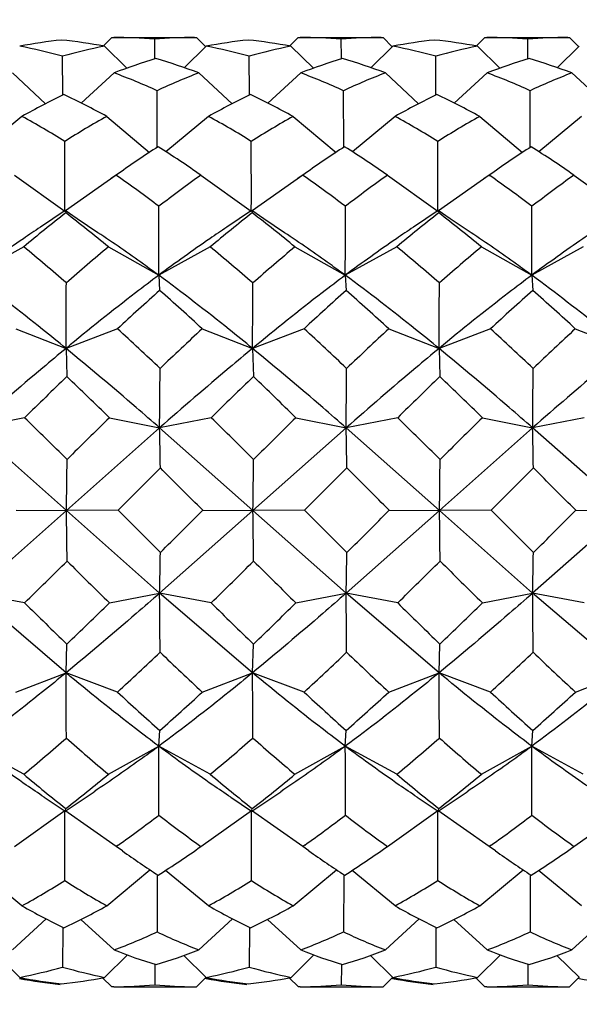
# Model space of a CAD drawing. Header units: inches. Extents: x 0 to 22, y 0 to 17.
# Tile 41 of 51: x 16.118 to 16.248, y 12.237 to 12.466. Entities that reach past the tile are written whole.
import ezdxf

# ---------------------------------------------------------------- set-up
doc = ezdxf.new("R2010")
doc.units = ezdxf.units.IN
doc.header["$LTSCALE"] = 1.21
doc.header["$MEASUREMENT"] = 0
doc.layers.get('0').update_dxf_attribs({"linetype": 'CONTINUOUS'})
doc.layers.add('02___PRT_ALL_AXES', color=7, linetype='CONTINUOUS')
doc.layers.add('DIMENSIONS', color=7, linetype='CONTINUOUS')
doc.styles.get("Standard").update_dxf_attribs({"font": 'txt', "width": 0.8})
doc.dimstyles.new('DIMSTYLE_1', dxfattribs={"dimtxt": 0.125, "dimasz": 0.18, "dimexe": 0.125, "dimexo": 0.0625, "dimgap": 0.0625, "dimtad": 0, "dimtih": 1, "dimtoh": 1, "dimdec": 3, "dimdsep": 46, "dimtxsty": 'STANDARD', "dimblk": '_FILLED', "dimblk1": '_FILLED', "dimblk2": '_FILLED', "dimcen": 0.09, "dimadec": 3, "dimazin": 2, "dimtp": 0.001, "dimtm": 0.001, "dimtfac": 1, "dimtdec": 3, "dimtofl": 0, "dimtmove": 0, "dimatfit": 3, "dimldrblk": '_FILLED', "dimfxl": 1, "dimtolj": 1, "dimarcsym": 0})

# ---------------------------------------------------------------- blocks, each defined once
blk = doc.blocks.new('_FILLED')
at = {"color": 0, "linetype": 'BYBLOCK'}
blk.add_solid([(0, 0), (-1, 0.1736111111), (-1, -0.1736111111)], dxfattribs=at)
blk = doc.blocks.new('*D0')
at = {"layer": 'DIMENSIONS', "color": 2, "linetype": 'CONTINUOUS'}
for p, q in [((10.1291402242, 12.5699952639), (10.1291402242, 13.6023515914)), ((17.5851585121, 11.6870956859), (17.5851585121, 13.6023515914)), ((10.1291402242, 13.4773515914), (12.7071493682, 13.4773515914)), ((17.5851585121, 13.4773515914), (14.6321493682, 13.4773515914))]:
    blk.add_line(p, q, dxfattribs=at)
at = {"layer": 'DIMENSIONS', "color": 2, "linetype": 'CONTINUOUS', "xscale": 0.18, "yscale": 0.18, "zscale": 0.18, "rotation": 180}
blk.add_blockref('_FILLED', (10.1291402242, 13.4773515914), dxfattribs=at)
at = {"layer": 'DIMENSIONS', "color": 2, "linetype": 'CONTINUOUS', "xscale": 0.18, "yscale": 0.18, "zscale": 0.18}
blk.add_blockref('_FILLED', (17.5851585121, 13.4773515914), dxfattribs=at)
at = {"layer": 'DIMENSIONS', "color": 2, "linetype": 'CONTINUOUS', "insert": (13.6696493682, 13.5398515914), "char_height": 0.125, "width": 1.8, "attachment_point": 2, "line_spacing_factor": 0.9}
blk.add_mtext('(1000.00 [39.370])', dxfattribs=at)

msp = doc.modelspace()

# ---------------------------------------------------------------- linework, layer by layer
at = {"color": 7, "linetype": 'CONTINUOUS'}
for p, q in [((16.139032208, 12.4614058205), (16.1371687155, 12.4595420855)), ((16.139032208, 12.4614058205), (16.1394806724, 12.4614067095)), ((16.1490389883, 12.4566733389), (16.148993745, 12.4610069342)), ((16.1582613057, 12.4614067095), (16.1586981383, 12.4614058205)), ((16.1586981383, 12.4614058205), (16.160843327, 12.4592605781)), ((16.1823181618, 12.4614058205), (16.1804546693, 12.4595420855)), ((16.1823181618, 12.4614058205), (16.1827666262, 12.4614067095)), ((16.1923249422, 12.4566733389), (16.1922796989, 12.4610069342)), ((16.201546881, 12.4614067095), (16.2019840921, 12.4614058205)), ((16.2019840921, 12.4614058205), (16.2041292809, 12.4592605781)), ((16.2256041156, 12.4614058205), (16.2237406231, 12.4595420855)), ((16.2256041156, 12.4614058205), (16.22605258, 12.4614067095)), ((16.235610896, 12.4566733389), (16.2355656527, 12.4610069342)), ((16.2448327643, 12.4614067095), (16.2452700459, 12.4614058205)), ((16.2452700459, 12.4614058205), (16.2474152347, 12.4592605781)), ((16.1373367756, 12.4593740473), (16.1425383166, 12.4542551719)), ((16.1609567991, 12.4593740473), (16.1558606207, 12.4543838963)), ((16.1806227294, 12.4593740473), (16.1858243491, 12.4542550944)), ((16.2042427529, 12.4593740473), (16.1991465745, 12.4543838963)), ((16.2239086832, 12.4593740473), (16.229110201, 12.4542551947)), ((16.2475287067, 12.4593740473), (16.2424325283, 12.4543838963)), ((16.1276860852, 12.4481392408), (16.1276288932, 12.4570665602)), ((16.1490406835, 12.4565012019), (16.1490389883, 12.4566733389)), ((16.170972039, 12.4481392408), (16.170914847, 12.4570665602)), ((16.1923266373, 12.4565012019), (16.1923249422, 12.4566733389)), ((16.2142579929, 12.4481392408), (16.2142008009, 12.4570665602)), ((16.2356125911, 12.4565012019), (16.235610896, 12.4566733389)), ((16.1159648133, 12.4531840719), (16.1236785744, 12.4460094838)), ((16.1395848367, 12.4531840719), (16.1319517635, 12.4461546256)), ((16.1592507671, 12.4531840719), (16.1669644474, 12.446009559)), ((16.1828707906, 12.4531840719), (16.1752377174, 12.4461546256)), ((16.2025367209, 12.4531840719), (16.2102503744, 12.4460095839)), ((16.2261567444, 12.4531840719), (16.2185236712, 12.4461546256)), ((16.2458226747, 12.4531840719), (16.2535362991, 12.446009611)), ((16.1495765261, 12.4360426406), (16.1495345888, 12.4490566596)), ((16.1928624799, 12.4360426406), (16.1928205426, 12.4490566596)), ((16.2361484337, 12.4360426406), (16.2361064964, 12.4490566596)), ((16.1181918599, 12.4430737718), (16.1082914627, 12.4348784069)), ((16.1378577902, 12.4430737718), (16.1478034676, 12.4347210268)), ((16.1614778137, 12.4430737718), (16.1515774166, 12.4348784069)), ((16.1811437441, 12.4430737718), (16.1910894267, 12.4347210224)), ((16.2047637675, 12.4430737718), (16.1948633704, 12.4348784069)), ((16.2244296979, 12.4430737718), (16.2343753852, 12.4347210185)), ((16.2480497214, 12.4430737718), (16.2381493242, 12.4348784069)), ((16.1164341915, 12.4294316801), (16.1281353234, 12.4210465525)), ((16.140054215, 12.4294316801), (16.1283028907, 12.4211644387)), ((16.1406266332, 12.4298375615), (16.1389046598, 12.4286229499)), ((16.140054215, 12.4294316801), (16.1402416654, 12.4293007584)), ((16.1597201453, 12.4294316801), (16.1714212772, 12.4210465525)), ((16.1833401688, 12.4294316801), (16.1715888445, 12.4211644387)), ((16.183912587, 12.4298375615), (16.1821906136, 12.4286229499)), ((16.1835276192, 12.4293007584), (16.1833401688, 12.4294316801)), ((16.2030060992, 12.4294316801), (16.214707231, 12.4210465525)), ((16.2266261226, 12.4294316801), (16.2148747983, 12.4211644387)), ((16.2271985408, 12.4298375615), (16.2254765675, 12.4286229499)), ((16.2266261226, 12.4294316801), (16.226813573, 12.4293007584)), ((16.246292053, 12.4294316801), (16.2579931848, 12.4210465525)), ((16.1282004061, 12.421218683), (16.1224671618, 12.4173607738)), ((16.1282004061, 12.421218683), (16.1282233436, 12.4212186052)), ((16.1282233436, 12.4212186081), (16.1282755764, 12.4211026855)), ((16.1310029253, 12.4193258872), (16.1282233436, 12.4212186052)), ((16.1282809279, 12.4210818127), (16.128347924, 12.4206807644)), ((16.1714863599, 12.421218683), (16.1657531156, 12.4173607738)), ((16.1714863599, 12.421218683), (16.1715092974, 12.4212186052)), ((16.1715092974, 12.4212186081), (16.1715615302, 12.4211026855)), ((16.1742888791, 12.4193258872), (16.1715092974, 12.4212186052)), ((16.1715668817, 12.4210818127), (16.1716338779, 12.4206807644)), ((16.2147723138, 12.421218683), (16.2090390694, 12.4173607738)), ((16.2147723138, 12.421218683), (16.2147952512, 12.4212186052)), ((16.2147952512, 12.4212186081), (16.214847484, 12.4211026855)), ((16.2175748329, 12.4193258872), (16.2147952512, 12.4212186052)), ((16.2148528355, 12.4210818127), (16.2149198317, 12.4206807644)), ((16.1358327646, 12.416080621), (16.1310029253, 12.4193258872)), ((16.1791187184, 12.416080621), (16.1742888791, 12.4193258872)), ((16.2224046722, 12.416080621), (16.2175748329, 12.4193258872)), ((16.1185915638, 12.4127820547), (16.1066533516, 12.4061808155)), ((16.1382574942, 12.4127820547), (16.1499393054, 12.4061808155)), ((16.1618775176, 12.4127820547), (16.1499393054, 12.4061808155)), ((16.181543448, 12.4127820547), (16.1932252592, 12.4061808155)), ((16.2051634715, 12.4127820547), (16.1932252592, 12.4061808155)), ((16.2248294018, 12.4127820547), (16.236511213, 12.4061808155)), ((16.2484494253, 12.4127820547), (16.236511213, 12.4061808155)), ((16.1499393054, 12.4061808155), (16.1501468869, 12.4026534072)), ((16.1932252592, 12.4061808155), (16.1934328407, 12.4026534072)), ((16.236511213, 12.4061808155), (16.2367187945, 12.4026534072)), ((16.1167488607, 12.3937647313), (16.128416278, 12.3892010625)), ((16.1403688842, 12.3937647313), (16.128416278, 12.3892010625)), ((16.1600348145, 12.3937647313), (16.1717022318, 12.3892010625)), ((16.183654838, 12.3937647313), (16.1717022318, 12.3892010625)), ((16.2033207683, 12.3937647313), (16.2149881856, 12.3892010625)), ((16.2269407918, 12.3937647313), (16.2149881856, 12.3892010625)), ((16.2466067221, 12.3937647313), (16.2582741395, 12.3892010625)), ((16.128416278, 12.3892010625), (16.1286108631, 12.3826475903)), ((16.1717022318, 12.3892010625), (16.1718968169, 12.3826475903)), ((16.2149881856, 12.3892010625), (16.2151827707, 12.3826475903)), ((16.1188091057, 12.3731105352), (16.1068475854, 12.3707598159)), ((16.138475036, 12.3731105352), (16.1501335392, 12.3707598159)), ((16.1620950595, 12.3731105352), (16.1501335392, 12.3707598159)), ((16.1817609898, 12.3731105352), (16.193419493, 12.3707598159)), ((16.2053810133, 12.3731105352), (16.193419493, 12.3707598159)), ((16.2250469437, 12.3731105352), (16.2367054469, 12.3707598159)), ((16.2486669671, 12.3731105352), (16.2367054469, 12.3707598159)), ((16.1285163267, 12.3515657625), (16.1068475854, 12.3707598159)), ((16.1501335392, 12.3707598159), (16.1285163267, 12.3515657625)), ((16.1718022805, 12.3515657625), (16.1501335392, 12.3707598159)), ((16.193419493, 12.3707598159), (16.1718022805, 12.3515657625)), ((16.2150882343, 12.3515657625), (16.193419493, 12.3707598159)), ((16.2367054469, 12.3707598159), (16.2150882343, 12.3515657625)), ((16.2583741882, 12.3515657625), (16.2367054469, 12.3707598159)), ((16.1503076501, 12.361432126), (16.1404809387, 12.3516131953)), ((16.1935936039, 12.361432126), (16.1837668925, 12.3516131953)), ((16.2368795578, 12.361432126), (16.2270528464, 12.3516131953)), ((16.1285163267, 12.3515657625), (16.1068496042, 12.3323565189)), ((16.1168609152, 12.3516131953), (16.1285163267, 12.3515657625)), ((16.1404809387, 12.3516131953), (16.1285163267, 12.3515657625)), ((16.150135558, 12.3323565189), (16.1285163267, 12.3515657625)), ((16.1503086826, 12.341790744), (16.1404809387, 12.3516131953)), ((16.1718022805, 12.3515657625), (16.150135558, 12.3323565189)), ((16.1601468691, 12.3516131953), (16.1718022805, 12.3515657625)), ((16.1837668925, 12.3516131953), (16.1718022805, 12.3515657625)), ((16.1934215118, 12.3323565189), (16.1718022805, 12.3515657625)), ((16.1935946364, 12.341790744), (16.1837668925, 12.3516131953)), ((16.2150882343, 12.3515657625), (16.1934215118, 12.3323565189)), ((16.2034328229, 12.3516131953), (16.2150882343, 12.3515657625)), ((16.2270528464, 12.3516131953), (16.2150882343, 12.3515657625)), ((16.2367074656, 12.3323565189), (16.2150882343, 12.3515657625)), ((16.2270528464, 12.3516131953), (16.2368805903, 12.341790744)), ((16.2583741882, 12.3515657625), (16.2367074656, 12.3323565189)), ((16.2467187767, 12.3516131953), (16.2583741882, 12.3515657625)), ((16.1188113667, 12.3300988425), (16.1068496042, 12.3323565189)), ((16.128420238, 12.3138702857), (16.1068496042, 12.3323565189)), ((16.1384772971, 12.3300988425), (16.150135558, 12.3323565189)), ((16.1620973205, 12.3300988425), (16.150135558, 12.3323565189)), ((16.1717061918, 12.3138702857), (16.150135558, 12.3323565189)), ((16.1817632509, 12.3300988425), (16.1934215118, 12.3323565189)), ((16.2053832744, 12.3300988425), (16.1934215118, 12.3323565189)), ((16.2149921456, 12.3138702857), (16.1934215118, 12.3323565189)), ((16.2250492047, 12.3300988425), (16.2367074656, 12.3323565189)), ((16.2486692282, 12.3300988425), (16.2367074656, 12.3323565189)), ((16.2582780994, 12.3138702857), (16.2367074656, 12.3323565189)), ((16.128420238, 12.3138702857), (16.1286141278, 12.3205429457)), ((16.1717061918, 12.3138702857), (16.1719000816, 12.3205429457)), ((16.2149921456, 12.3138702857), (16.2151860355, 12.3205429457)), ((16.1167532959, 12.3093942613), (16.128420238, 12.3138702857)), ((16.1403733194, 12.3093942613), (16.128420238, 12.3138702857)), ((16.1600392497, 12.3093942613), (16.1717061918, 12.3138702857)), ((16.1836592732, 12.3093942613), (16.1717061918, 12.3138702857)), ((16.2033252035, 12.3093942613), (16.2149921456, 12.3138702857)), ((16.226945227, 12.3093942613), (16.2149921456, 12.3138702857)), ((16.2466111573, 12.3093942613), (16.2582780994, 12.3138702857)), ((16.1499450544, 12.2968174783), (16.1501522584, 12.3004721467)), ((16.1932310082, 12.2968174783), (16.1934382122, 12.3004721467)), ((16.236516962, 12.2968174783), (16.236724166, 12.3004721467)), ((16.1185980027, 12.290295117), (16.1066591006, 12.2968174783)), ((16.138263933, 12.290295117), (16.1499450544, 12.2968174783)), ((16.1618839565, 12.290295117), (16.1499450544, 12.2968174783)), ((16.1815498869, 12.290295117), (16.1932310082, 12.2968174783)), ((16.2051699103, 12.290295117), (16.1932310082, 12.2968174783)), ((16.2248358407, 12.290295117), (16.236516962, 12.2968174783)), ((16.2484558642, 12.290295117), (16.236516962, 12.2968174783)), ((16.1298568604, 12.2828383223), (16.134947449, 12.2862603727)), ((16.1731428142, 12.2828383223), (16.1782334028, 12.2862603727)), ((16.216428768, 12.2828383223), (16.2215193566, 12.2862603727)), ((16.1233524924, 12.2849802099), (16.1281975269, 12.2817250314)), ((16.1666384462, 12.2849802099), (16.1714834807, 12.2817250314)), ((16.2099244, 12.2849802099), (16.2147694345, 12.2817250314)), ((16.1164423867, 12.2735353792), (16.1281426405, 12.2818534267)), ((16.1400624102, 12.2735353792), (16.1281426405, 12.2818534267)), ((16.1282202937, 12.2817251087), (16.1298568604, 12.2828383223)), ((16.1282202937, 12.2817251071), (16.1282828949, 12.2818833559)), ((16.1282828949, 12.2818833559), (16.1283551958, 12.2823496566)), ((16.1597283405, 12.2735353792), (16.1714285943, 12.2818534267)), ((16.183348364, 12.2735353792), (16.1714285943, 12.2818534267)), ((16.1715062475, 12.2817251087), (16.1731428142, 12.2828383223)), ((16.1715062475, 12.2817251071), (16.1715688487, 12.2818833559)), ((16.1715688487, 12.2818833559), (16.1716411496, 12.2823496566)), ((16.2030142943, 12.2735353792), (16.2147145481, 12.2818534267)), ((16.2266343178, 12.2735353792), (16.2147145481, 12.2818534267)), ((16.2147922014, 12.2817251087), (16.216428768, 12.2828383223)), ((16.2147922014, 12.2817251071), (16.2148548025, 12.2818833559)), ((16.2148548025, 12.2818833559), (16.2149271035, 12.2823496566)), ((16.2463002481, 12.2735353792), (16.2580005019, 12.2818534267)), ((16.1405289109, 12.273864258), (16.1400624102, 12.2735353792)), ((16.1415119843, 12.2725034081), (16.1400624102, 12.2735353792)), ((16.1838148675, 12.2738642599), (16.183348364, 12.2735353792)), ((16.1847979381, 12.2725034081), (16.183348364, 12.2735353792)), ((16.2271008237, 12.2738642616), (16.2266343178, 12.2735353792)), ((16.2280838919, 12.2725034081), (16.2266343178, 12.2735353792)), ((16.1182014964, 12.2597591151), (16.1082119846, 12.2679832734)), ((16.1378674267, 12.2597591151), (16.1479005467, 12.2681409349)), ((16.1614874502, 12.2597591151), (16.151497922, 12.2679832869)), ((16.1811533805, 12.2597591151), (16.1911865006, 12.2681409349)), ((16.204773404, 12.2597591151), (16.194783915, 12.2679832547)), ((16.2244393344, 12.2597591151), (16.2344724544, 12.2681409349)), ((16.2480593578, 12.2597591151), (16.238069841, 12.2679832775)), ((16.1495857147, 12.2668664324), (16.1495448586, 12.2536946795)), ((16.1928716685, 12.2668664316), (16.1928308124, 12.2536946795)), ((16.2361576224, 12.2668664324), (16.2361167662, 12.2536946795)), ((16.1159755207, 12.2494957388), (16.1237854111, 12.2567363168)), ((16.1395955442, 12.2494957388), (16.1318650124, 12.2565906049)), ((16.1592614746, 12.2494957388), (16.1670713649, 12.2567363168)), ((16.182881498, 12.2494957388), (16.1751509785, 12.2565905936)), ((16.2025474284, 12.2494957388), (16.2103573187, 12.2567363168)), ((16.2261674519, 12.2494957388), (16.2184369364, 12.2565905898)), ((16.2458333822, 12.2494957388), (16.2536432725, 12.2567363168)), ((16.1276970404, 12.2546273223), (16.1276400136, 12.2455238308)), ((16.1709829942, 12.2546273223), (16.1709259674, 12.2455238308)), ((16.2142689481, 12.2546273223), (16.2142119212, 12.2455238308)), ((16.1176822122, 12.2431396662), (16.1124742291, 12.2482306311)), ((16.1373481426, 12.2431396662), (16.1426613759, 12.2483606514)), ((16.1609681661, 12.2431396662), (16.1557601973, 12.248230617)), ((16.1806340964, 12.2431396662), (16.1859473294, 12.248360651)), ((16.2042541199, 12.2431396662), (16.1990460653, 12.2482307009)), ((16.2239200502, 12.2431396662), (16.2292332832, 12.248360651)), ((16.2475400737, 12.2431396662), (16.2423320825, 12.248230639)), ((16.1490500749, 12.245774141), (16.1490052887, 12.2414129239)), ((16.1490532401, 12.2461016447), (16.1490500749, 12.245774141)), ((16.1923360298, 12.2457742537), (16.1922912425, 12.2414129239)), ((16.192339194, 12.2461016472), (16.1923360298, 12.2457742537)), ((16.2356219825, 12.245774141), (16.2355771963, 12.2414129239)), ((16.2356251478, 12.2461016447), (16.2356219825, 12.245774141)), ((16.1390437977, 12.2409351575), (16.1369150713, 12.2430639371)), ((16.158709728, 12.2409351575), (16.1609410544, 12.2431667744)), ((16.1609247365, 12.2428700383), (16.1606930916, 12.2429129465)), ((16.1823297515, 12.2409351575), (16.1802010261, 12.2430639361)), ((16.2019956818, 12.2409351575), (16.2042270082, 12.2431667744)), ((16.2042106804, 12.2428700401), (16.2039790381, 12.2429129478)), ((16.2256157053, 12.2409351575), (16.2234869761, 12.24306394)), ((16.2452816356, 12.2409351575), (16.247512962, 12.2431667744)), ((16.2474966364, 12.2428700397), (16.2472649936, 12.2429129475)), ((16.1394803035, 12.2409377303), (16.1390437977, 12.2409351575)), ((16.1394806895, 12.2409342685), (16.1390437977, 12.2409351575)), ((16.1582615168, 12.2409342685), (16.158709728, 12.2409351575)), ((16.182766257, 12.2409377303), (16.1823297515, 12.2409351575)), ((16.1827666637, 12.2409342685), (16.1823297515, 12.2409351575)), ((16.2015465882, 12.2409342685), (16.2019956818, 12.2409351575)), ((16.2260522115, 12.2409377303), (16.2256157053, 12.2409351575)), ((16.2260525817, 12.2409342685), (16.2256157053, 12.2409351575)), ((16.244833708, 12.2409342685), (16.2452816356, 12.2409351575))]:
    msp.add_line(p, q, dxfattribs=at)
for centre, radius, start, end in [((16.1389983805, 12.349593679), 0.1118328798, 95.9650360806, 100.9941627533), ((16.1153325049, 12.342913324), 0.1185212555, 79.300575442, 84.1675840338), ((16.1394674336, 12.3477049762), 0.1137017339, 85.1939339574, 89.9933287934), ((16.1582750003, 12.3534693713), 0.1079373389, 90.0072694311, 94.9328088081), ((16.1822843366, 12.3495936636), 0.1118328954, 95.9650364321, 100.9941624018), ((16.1586184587, 12.342913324), 0.1185212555, 79.3005754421, 84.1675840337), ((16.1827533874, 12.3477049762), 0.1137017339, 85.1939339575, 89.9933287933), ((16.2015609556, 12.3534693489), 0.1079373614, 90.0074711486, 94.9328085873), ((16.2255702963, 12.3495936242), 0.1118329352, 95.9650373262, 100.9941615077), ((16.2019044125, 12.342913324), 0.1185212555, 79.3005754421, 84.1675840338), ((16.2260393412, 12.3477049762), 0.1137017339, 85.1939339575, 89.9933287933), ((16.2448469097, 12.3534693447), 0.1079373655, 90.007508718, 94.9328085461), ((16.0940982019, 12.3350044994), 0.1265837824, 74.6396240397, 79.2676332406), ((16.1604438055, 12.3405850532), 0.1210155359, 101.007802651, 105.7334723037), ((16.1377482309, 12.3365756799), 0.1249723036, 74.609769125, 79.2974881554), ((16.203729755, 12.3405850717), 0.1210155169, 101.0078022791, 105.7334726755), ((16.1810341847, 12.3365756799), 0.1249723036, 74.6097691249, 79.2974881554), ((16.2470157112, 12.3405850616), 0.1210155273, 101.0078024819, 105.7334724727), ((16.1876475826, 12.3283043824), 0.1338094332, 106.6550183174, 111.0503381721), ((16.109549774, 12.3205938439), 0.1415992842, 69.4516619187, 73.6980239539), ((16.2309335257, 12.3283044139), 0.1338093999, 106.65501777, 111.0503387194), ((16.1528357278, 12.3205938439), 0.1415992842, 69.4516619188, 73.6980239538), ((16.2742194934, 12.328304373), 0.133809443, 106.6550184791, 111.0503380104), ((16.1961216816, 12.3205938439), 0.1415992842, 69.4516619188, 73.6980239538), ((16.0836314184, 12.3042434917), 0.1591039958, 65.5301450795, 69.4099998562), ((16.2146565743, 12.3092555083), 0.1542246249, 111.0543862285, 114.9769824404), ((16.1281679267, 12.3072581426), 0.1558421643, 65.4895257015, 69.4506192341), ((16.2579425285, 12.3092555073), 0.154224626, 111.0543862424, 114.9769824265), ((16.1714538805, 12.3072581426), 0.1558421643, 65.4895257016, 69.4506192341), ((16.3012284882, 12.3092554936), 0.1542246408, 111.0543864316, 114.9769822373), ((16.2054131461, 12.2872836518), 0.1785444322, 115.7253757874, 119.2428958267), ((16.0500612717, 12.2827762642), 0.1827662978, 61.2900467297, 64.7878353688), ((16.2486990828, 12.2872836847), 0.1785443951, 115.7253754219, 119.2428961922), ((16.0913488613, 12.2788476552), 0.1871719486, 61.3312245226, 64.7466575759), ((16.2919850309, 12.2872836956), 0.1785443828, 115.725375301, 119.2428963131), ((16.1346348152, 12.2788476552), 0.1871719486, 61.3312245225, 64.746657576), ((16.0164929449, 12.2570733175), 0.2119878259, 58.2229992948, 61.3316160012), ((16.2426418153, 12.2558959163), 0.2145116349, 119.2405359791, 122.2646758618), ((16.0569771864, 12.2522638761), 0.2175518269, 58.2627609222, 61.2918543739), ((16.2859277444, 12.2558959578), 0.2145115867, 119.2405356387, 122.2646762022), ((16.1030648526, 12.2570733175), 0.2119878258, 58.2229992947, 61.3316160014), ((16.3292137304, 12.2558959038), 0.2145116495, 119.2405360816, 122.2646757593), ((8.5137134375, 12.4261200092), 7.6144235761, 359.961824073, 0.084012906), ((8.5569993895, 12.4261200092), 7.6144235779, 359.9618240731, 0.084012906), ((8.6002853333, 12.4261200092), 7.6144235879, 359.9618240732, 0.084012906), ((16.2879079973, 12.2219674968), 0.254758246, 122.8298345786, 125.3185670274), ((16.0122993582, 12.2186078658), 0.2572539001, 55.0364221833, 57.6925448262), ((16.3311939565, 12.2219674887), 0.2547582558, 122.8298346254, 125.3185669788), ((16.0515287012, 12.2125103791), 0.2645756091, 55.0731804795, 57.65578653), ((16.3744799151, 12.2219674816), 0.2547582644, 122.8298346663, 125.3185669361), ((16.094814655, 12.2125103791), 0.2645756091, 55.0731804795, 57.65578653), ((15.964655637, 12.1782702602), 0.3063441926, 52.7757317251, 55.0287137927), ((16.343351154, 12.1716372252), 0.3165096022, 125.4628633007, 127.6594172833), ((16.0025827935, 12.1709209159), 0.3154380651, 52.8082117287, 54.996233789), ((16.3866370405, 12.1716373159), 0.3165094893, 125.4628629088, 127.6594176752), ((16.0512275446, 12.1782702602), 0.3063441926, 52.7757317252, 55.0287137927), ((16.4299229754, 12.1716373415), 0.3165094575, 125.4628627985, 127.6594177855), ((16.1271889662, 12.4208129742), 0.0011245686, 13.8310234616, 14.9288896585), ((8.9850329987, 12.4298862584), 7.1649455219, 359.8104348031, 359.9385682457), ((16.1704749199, 12.4208129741), 0.0011245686, 13.8310234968, 14.9288896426), ((9.0283189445, 12.4298862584), 7.16494553, 359.8104348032, 359.9385682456), ((16.2137608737, 12.4208129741), 0.0011245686, 13.831023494, 14.9288896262), ((9.0716049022, 12.4298862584), 7.164945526, 359.8104348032, 359.9385682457), ((16.3671555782, 12.1157345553), 0.3873258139, 128.0649940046, 129.9219879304), ((15.8954389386, 12.1183120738), 0.3816718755, 50.4911692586, 52.3936075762), ((16.4104415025, 12.1157345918), 0.387325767, 128.0649938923, 129.9219880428), ((15.9387248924, 12.1183120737), 0.3816718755, 50.4911692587, 52.3936075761), ((16.4537275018, 12.1157345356), 0.3873258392, 128.0649940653, 129.9219878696), ((15.9742277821, 12.1085475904), 0.3941570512, 50.5213023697, 52.3634744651), ((15.8117248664, 12.0405914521), 0.4823826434, 48.9535148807, 50.4948270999), ((16.4564303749, 12.0324947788), 0.4958350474, 129.9180279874, 131.4057241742), ((15.8656892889, 12.0531938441), 0.4658660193, 48.9261906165, 50.5221513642), ((16.499716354, 12.0324947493), 0.4958350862, 129.9180280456, 131.405724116), ((15.8982967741, 12.0405914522), 0.4823826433, 48.9535148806, 50.4948271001), ((16.5430023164, 12.0324947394), 0.4958350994, 129.9180280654, 131.4057240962), ((10.0759418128, 12.4268123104), 6.0525913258, 359.6439575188, 359.7877746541), ((16.5708460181, 11.9300401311), 0.6327330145, 131.6740418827, 132.8706567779), ((15.7493224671, 11.9468248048), 0.6069925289, 47.4187590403, 48.6738180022), ((10.1192277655, 12.4268123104), 6.052591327, 359.6439575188, 359.7877746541), ((16.6141320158, 11.9300400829), 0.6327330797, 131.6740419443, 132.8706567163), ((15.7926084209, 11.9468248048), 0.606992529, 47.4187590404, 48.6738180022), ((10.1625137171, 12.4268123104), 6.0525913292, 359.6439575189, 359.7877746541), ((16.6574180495, 11.930039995), 0.6327331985, 131.6740420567, 132.8706566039), ((15.819473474, 11.9285578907), 0.631553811, 47.4431647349, 48.6494123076), ((15.586343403, 11.7908161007), 0.8188353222, 46.4755140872, 47.4213342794), ((16.7535695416, 11.7543277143), 0.872446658, 132.8679207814, 133.7513691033), ((15.6549407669, 11.8179103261), 0.7817588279, 46.4530848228, 47.4437635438), ((16.7968554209, 11.7543277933), 0.8724465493, 132.8679207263, 133.7513691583), ((15.6729153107, 11.7908161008), 0.8188353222, 46.4755140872, 47.4213342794), ((16.8401414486, 11.7543277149), 0.8724466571, 132.8679207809, 133.7513691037), ((11.6838805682, 12.4141793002), 4.4664640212, 359.4430062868, 359.6197500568), ((11.7271665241, 12.4141793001), 4.4664640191, 359.4430062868, 359.6197500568), ((11.7704524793, 12.4141793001), 4.4664640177, 359.4430062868, 359.6197500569), ((16.995128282, 11.4822744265), 1.2496096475, 133.9022784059, 134.5293338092), ((15.3435082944, 11.5607464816), 1.1366210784, 45.6201297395, 46.3117783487), ((17.0384139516, 11.4822747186), 1.24960924, 133.9022783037, 134.5293339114), ((15.3867942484, 11.5607464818), 1.1366210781, 45.6201297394, 46.3117783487), ((17.081700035, 11.4822745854), 1.2496094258, 133.9022783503, 134.5293338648), ((15.4300802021, 11.5607464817), 1.1366210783, 45.6201297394, 46.3117783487), ((14.8431291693, 11.069003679), 1.8242954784, 45.1968192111, 45.6313221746), ((17.5675619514, 10.9192786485), 2.0386065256, 134.5082249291, 134.8962516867), ((14.8864151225, 11.0690036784), 1.8242954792, 45.1968192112, 45.6313221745), ((17.6108480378, 10.9192785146), 2.038606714, 134.508224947, 134.8962516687), ((14.9297010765, 11.0690036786), 1.824295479, 45.1968192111, 45.6313221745), ((17.6541341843, 10.9192783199), 2.038606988, 134.5082249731, 134.8962516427), ((14.8139001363, 12.341152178), 1.3365613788, 0.8693951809, 1.269325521), ((14.8571860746, 12.3411521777), 1.3365613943, 0.8693951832, 1.2693255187), ((14.9004720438, 12.341152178), 1.3365613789, 0.8693951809, 1.269325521), ((13.3383247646, 12.3918397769), 2.7904822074, 359.1730421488, 359.416027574), ((12.5903608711, 8.7842904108), 5.0466983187, 44.9802256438, 45.1380388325), ((13.3816107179, 12.391839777), 2.7904822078, 359.1730421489, 359.416027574), ((12.6336468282, 8.7842904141), 5.0466983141, 44.9802256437, 45.1380388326), ((13.4248966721, 12.3918397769), 2.7904822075, 359.1730421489, 359.4160275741), ((12.6769327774, 8.7842904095), 5.0466983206, 44.9802256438, 45.1380388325), ((13.4032405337, 12.3115917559), 2.7255689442, 0.5934616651, 0.8403471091), ((12.0547288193, 16.4537697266), 5.8036321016, 314.8855202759, 315.0227681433), ((13.4465264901, 12.311591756), 2.7255689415, 0.593461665, 0.8403471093), ((12.0980147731, 16.4537697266), 5.8036321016, 314.8855202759, 315.0227681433), ((13.4898124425, 12.3115917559), 2.725568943, 0.5934616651, 0.8403471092), ((12.1413007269, 16.4537697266), 5.8036321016, 314.8855202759, 315.0227681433), ((14.7660131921, 12.3624748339), 1.3844500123, 358.7534483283, 359.1439523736), ((14.8092991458, 12.3624748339), 1.3844500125, 358.7534483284, 359.1439523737), ((14.8525850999, 12.3624748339), 1.3844500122, 358.7534483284, 359.1439523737), ((14.7765498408, 13.6999427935), 1.917847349, 314.4173154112, 314.8308520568), ((17.7372205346, 13.9535455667), 2.278499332, 225.091857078, 225.4392595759), ((14.8198357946, 13.6999427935), 1.917847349, 314.4173154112, 314.8308520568), ((17.7805064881, 13.9535455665), 2.2784993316, 225.091857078, 225.439259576), ((14.8631217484, 13.6999427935), 1.917847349, 314.4173154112, 314.8308520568), ((17.8237924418, 13.9535455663), 2.2784993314, 225.091857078, 225.439259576), ((11.7533853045, 12.2888942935), 4.396965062, 0.3877241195, 0.5663548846), ((11.7966712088, 12.288894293), 4.3969651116, 0.3877241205, 0.5663548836), ((11.8399572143, 12.2888942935), 4.3969650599, 0.3877241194, 0.5663548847), ((17.0284666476, 13.2534479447), 1.2961659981, 225.4280314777, 226.0331766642), ((15.3162406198, 13.1689066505), 1.174594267, 313.7585250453, 314.4284172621), ((17.0717526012, 13.2534479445), 1.2961659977, 225.4280314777, 226.0331766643), ((15.3595265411, 13.168906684), 1.1745943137, 313.7585250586, 314.4284172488), ((17.115038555, 13.2534479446), 1.2961659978, 225.4280314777, 226.0331766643), ((15.4028124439, 13.1689067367), 1.174594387, 313.7585250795, 314.4284172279), ((15.5709036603, 12.9270380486), 0.8401068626, 312.676160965, 313.5992390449), ((16.7713462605, 12.9658606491), 0.897019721, 226.1795986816, 227.0400713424), ((15.6141895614, 12.9270381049), 0.8401069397, 312.6761610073, 313.5992390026), ((16.8146322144, 12.9658606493), 0.8970197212, 226.1795986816, 227.0400713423), ((15.6574754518, 12.9270381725), 0.8401070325, 312.6761610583, 313.5992389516), ((16.8579181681, 12.9658606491), 0.897019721, 226.1795986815, 227.0400713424), ((10.1339787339, 12.2758472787), 5.9945620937, 0.2186619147, 0.3634247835), ((10.1772646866, 12.2758472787), 5.9945620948, 0.2186619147, 0.3634247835), ((10.2205506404, 12.2758472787), 5.9945620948, 0.2186619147, 0.3634247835), ((16.5815063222, 12.7830708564), 0.6472772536, 227.0373906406, 228.2091711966), ((15.7396998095, 12.7652518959), 0.6200737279, 311.4481007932, 312.6786854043), ((16.6247922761, 12.7830708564), 0.6472772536, 227.0373906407, 228.2091711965), ((15.782985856, 12.7652517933), 0.6200735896, 311.4481006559, 312.6786855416), ((16.6680782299, 12.7830708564), 0.6472772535, 227.0373906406, 228.2091711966), ((15.8262717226, 12.7652518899), 0.6200737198, 311.4481007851, 312.6786854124), ((15.8048196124, 12.668804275), 0.491656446, 309.6582200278, 311.1734649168), ((16.4639139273, 12.6774758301), 0.5059217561, 228.4723443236, 229.9334763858), ((15.8481056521, 12.6688041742), 0.4916563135, 309.6582198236, 311.173465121), ((16.507199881, 12.67747583), 0.505921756, 228.4723443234, 229.933476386), ((15.8913915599, 12.6688042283), 0.4916563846, 309.6582199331, 311.1734650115), ((16.5504858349, 12.6774758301), 0.5059217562, 228.4723443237, 229.9334763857), ((9.0170572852, 12.2724212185), 7.1329294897, 0.0674336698, 0.195965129), ((9.0603431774, 12.2724212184), 7.1329295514, 0.0674336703, 0.1959651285), ((9.1036291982, 12.2724212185), 7.1329294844, 0.0674336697, 0.1959651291), ((16.3725241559, 12.5921580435), 0.3944613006, 229.9295577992, 231.7573321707), ((15.8903985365, 12.5892553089), 0.3883483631, 307.7879031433, 309.6618434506), ((16.4158101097, 12.5921580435), 0.3944613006, 229.9295577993, 231.7573321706), ((15.9336844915, 12.5892553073), 0.3883483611, 307.7879031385, 309.6618434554), ((16.4590960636, 12.5921580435), 0.3944613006, 229.9295577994, 231.7573321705), ((15.9769704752, 12.5892552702), 0.3883483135, 307.7879030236, 309.6618435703), ((8.5679848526, 12.2759611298), 7.5601600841, 359.9215635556, 0.0446556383), ((8.6112708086, 12.2759611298), 7.5601600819, 359.9215635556, 0.0446556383), ((8.6545567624, 12.2759611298), 7.5601600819, 359.9215635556, 0.0446556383), ((15.9549391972, 12.5361216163), 0.3212825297, 305.2856133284, 307.3783158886), ((16.3474998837, 12.5350591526), 0.3219516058, 232.156825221, 234.3220181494), ((15.9982251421, 12.5361216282), 0.3212825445, 305.2856139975, 307.378315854), ((16.3907858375, 12.5350591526), 0.3219516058, 232.1568252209, 234.3220181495), ((16.0415110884, 12.5361216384), 0.3212825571, 305.2856145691, 307.3783158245), ((16.4340717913, 12.5350591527), 0.3219516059, 232.1568252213, 234.3220181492), ((16.2901293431, 12.4823319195), 0.2571286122, 234.6908175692, 236.9239005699), ((16.0092480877, 12.4870014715), 0.2611744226, 302.5582235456, 305.1814443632), ((16.3334152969, 12.4823319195), 0.2571286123, 234.6908175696, 236.9239005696), ((16.0525340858, 12.4870014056), 0.2611743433, 302.5582231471, 305.1814447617), ((16.3767012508, 12.4823319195), 0.2571286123, 234.6908175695, 236.9239005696), ((16.0958200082, 12.4870014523), 0.2611743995, 302.5582234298, 305.181444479), ((16.0112295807, 12.452741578), 0.220647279, 298.999997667, 301.9948033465), ((16.245188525, 12.4491950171), 0.2177240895, 237.4789033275, 240.4671505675), ((16.0545155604, 12.452741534), 0.220647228, 298.9999973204, 301.9948036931), ((16.2884744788, 12.4491950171), 0.2177240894, 237.4789033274, 240.4671505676), ((16.0978014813, 12.45274159), 0.2206472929, 298.9999977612, 301.9948032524), ((16.3317604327, 12.4491950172), 0.2177240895, 237.4789033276, 240.4671505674), ((16.2074150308, 12.4172166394), 0.1809749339, 240.464632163, 243.9449720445), ((16.0481116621, 12.4216697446), 0.1851246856, 295.5393591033, 299.0019590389), ((16.2507009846, 12.4172166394), 0.1809749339, 240.4646321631, 243.9449720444), ((16.0913976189, 12.421669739), 0.1851246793, 295.539359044, 299.0019590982), ((16.2939869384, 12.4172166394), 0.1809749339, 240.4646321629, 243.9449720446), ((16.1346835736, 12.4216697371), 0.1851246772, 295.5393590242, 299.0019591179), ((16.0820332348, 12.3997754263), 0.1609267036, 290.9585651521, 294.8041507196), ((16.21628755, 12.3947996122), 0.1560935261, 244.6858314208, 248.571938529), ((16.1253191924, 12.3997754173), 0.1609266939, 290.9585650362, 294.8041508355), ((16.2595735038, 12.3947996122), 0.1560935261, 244.6858314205, 248.5719385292), ((16.168605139, 12.3997754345), 0.1609267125, 290.9585652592, 294.8041506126), ((16.3028594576, 12.3947996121), 0.1560935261, 244.6858314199, 248.5719385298), ((16.1889613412, 12.3753048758), 0.1351477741, 248.5756317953, 252.937822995), ((16.109030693, 12.3806611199), 0.1404545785, 286.6641995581, 290.9547220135), ((16.2322472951, 12.3753048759), 0.1351477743, 248.5756317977, 252.9378229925), ((16.1523166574, 12.3806610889), 0.1404545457, 286.6641990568, 290.9547225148), ((16.2755332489, 12.3753048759), 0.1351477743, 248.575631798, 252.9378229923), ((16.1956026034, 12.3806611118), 0.1404545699, 286.6641994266, 290.954722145), ((16.0929970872, 12.3682277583), 0.127500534, 281.163419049, 285.7659333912), ((16.1615539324, 12.3626611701), 0.1219479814, 253.8530699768, 258.5511671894), ((16.1362830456, 12.368227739), 0.1275005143, 281.1634186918, 285.7659337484), ((16.2048398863, 12.3626611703), 0.1219479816, 253.8530699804, 258.5511671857), ((16.1795689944, 12.3682277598), 0.1275005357, 281.1634190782, 285.7659333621), ((16.24812584, 12.3626611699), 0.1219479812, 253.8530699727, 258.5511671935), ((16.1390969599, 12.3592355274), 0.1183274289, 259.5518399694, 264.1709039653), ((16.1399585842, 12.3532653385), 0.1123561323, 258.5644373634, 263.57623631), ((16.1145159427, 12.3589699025), 0.1180591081, 276.2594658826, 281.151057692), ((16.1823829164, 12.3592355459), 0.1183274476, 259.5518441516, 264.1709035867), ((16.183244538, 12.3532653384), 0.1123561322, 258.564437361, 263.5762363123), ((16.1578018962, 12.3589699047), 0.1180591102, 276.259465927, 281.1510576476), ((16.2256688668, 12.3592355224), 0.1183274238, 259.5518388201, 264.1709040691), ((16.2265304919, 12.3532653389), 0.1123561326, 258.5644373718, 263.5762363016), ((16.2010878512, 12.3589698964), 0.1180591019, 276.2594657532, 281.1510578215), ((16.2689548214, 12.3592355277), 0.1183274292, 259.5518400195, 264.1709039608), ((16.1385742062, 12.3547989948), 0.1138648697, 270.4559448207, 275.2561964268), ((16.1591686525, 12.349038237), 0.1081041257, 264.6053944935, 269.5192850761), ((16.1591465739, 12.3482769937), 0.1073427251, 269.5276604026, 269.7668263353), ((16.1818601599, 12.354798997), 0.113864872, 270.455944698, 275.2561963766), ((16.2024546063, 12.3490382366), 0.1081041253, 264.6053944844, 269.5192850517), ((16.2024325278, 12.3482770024), 0.1073427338, 269.5276603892, 269.7668263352), ((16.225146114, 12.3547989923), 0.1138648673, 270.4559449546, 275.2561964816), ((16.2457405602, 12.3490382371), 0.1081041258, 264.6053944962, 269.5192850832), ((16.2457184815, 12.3482769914), 0.1073427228, 269.527660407, 269.7668263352)]:
    msp.add_arc(centre, radius, start, end, dxfattribs=at)
for points, knots in [([(16.1224671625, 12.4173607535), (16.1211434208, 12.4164790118), (16.1157972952, 12.4128594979), (16.1105544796, 12.4090883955), (16.1066533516, 12.4061808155)], [0, 0, 0, 0, 0.2463636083, 1, 1, 1, 1]), ([(16.1657531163, 12.4173607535), (16.1644293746, 12.4164790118), (16.159083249, 12.4128594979), (16.1538404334, 12.4090883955), (16.1499393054, 12.4061808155)], [0, 0, 0, 0, 0.2463636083, 1, 1, 1, 1]), ([(16.2090390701, 12.4173607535), (16.2077153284, 12.4164790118), (16.2023692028, 12.4128594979), (16.1971263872, 12.4090883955), (16.1932252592, 12.4061808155)], [0, 0, 0, 0, 0.2463636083, 1, 1, 1, 1]), ([(16.2523250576, 12.4173607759), (16.2510013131, 12.4164790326), (16.2456551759, 12.4128595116), (16.2404123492, 12.4090884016), (16.236511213, 12.4061808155)], [0, 0, 0, 0, 0.2463635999, 1, 1, 1, 1]), ([(16.1499393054, 12.4061808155), (16.1487689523, 12.4070417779), (16.144123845, 12.4104220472), (16.1394048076, 12.413701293), (16.1358327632, 12.4160806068)], [0, 0, 0, 0, 0.2529086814, 1, 1, 1, 1]), ([(16.1932252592, 12.4061808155), (16.1920549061, 12.4070417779), (16.1874097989, 12.4104220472), (16.1826907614, 12.413701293), (16.1791187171, 12.4160806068)], [0, 0, 0, 0, 0.2529086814, 1, 1, 1, 1]), ([(16.236511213, 12.4061808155), (16.2353408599, 12.4070417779), (16.2306957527, 12.4104220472), (16.2259767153, 12.413701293), (16.2224046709, 12.4160806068)], [0, 0, 0, 0, 0.2529086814, 1, 1, 1, 1]), ([(16.128416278, 12.3892010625), (16.1266121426, 12.3906802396), (16.1194664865, 12.3964774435), (16.1121861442, 12.4021106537), (16.1066533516, 12.4061808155)], [0, 0, 0, 0, 0.2535418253, 1, 1, 1, 1]), ([(16.1499393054, 12.4061808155), (16.1481369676, 12.4048375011), (16.1408525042, 12.3993185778), (16.1337256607, 12.3935936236), (16.128416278, 12.3892010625)], [0, 0, 0, 0, 0.2459713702, 1, 1, 1, 1]), ([(16.1717022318, 12.3892010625), (16.1698980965, 12.3906802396), (16.1627524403, 12.3964774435), (16.155472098, 12.4021106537), (16.1499393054, 12.4061808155)], [0, 0, 0, 0, 0.2535418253, 1, 1, 1, 1]), ([(16.1932252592, 12.4061808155), (16.1914229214, 12.4048375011), (16.184138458, 12.3993185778), (16.1770116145, 12.3935936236), (16.1717022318, 12.3892010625)], [0, 0, 0, 0, 0.2459713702, 1, 1, 1, 1]), ([(16.2149881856, 12.3892010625), (16.2131840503, 12.3906802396), (16.2060383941, 12.3964774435), (16.1987580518, 12.4021106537), (16.1932252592, 12.4061808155)], [0, 0, 0, 0, 0.2535418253, 1, 1, 1, 1]), ([(16.236511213, 12.4061808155), (16.2347088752, 12.4048375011), (16.2274244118, 12.3993185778), (16.2202975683, 12.3935936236), (16.2149881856, 12.3892010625)], [0, 0, 0, 0, 0.2459713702, 1, 1, 1, 1]), ([(16.2582741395, 12.3892010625), (16.2564700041, 12.3906802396), (16.2493243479, 12.3964774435), (16.2420440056, 12.4021106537), (16.236511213, 12.4061808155)], [0, 0, 0, 0, 0.2535418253, 1, 1, 1, 1]), ([(16.128416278, 12.3892010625), (16.1266134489, 12.387709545), (16.1193548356, 12.3816436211), (16.1122000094, 12.37545448), (16.1068475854, 12.3707598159)], [0, 0, 0, 0, 0.2473551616, 1, 1, 1, 1]), ([(16.1501335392, 12.3707598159), (16.1483298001, 12.3723345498), (16.1411593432, 12.3785617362), (16.1339088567, 12.3846977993), (16.128416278, 12.3892010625)], [0, 0, 0, 0, 0.2521219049, 1, 1, 1, 1]), ([(16.1717022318, 12.3892010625), (16.1698994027, 12.387709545), (16.1626407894, 12.3816436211), (16.1554859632, 12.37545448), (16.1501335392, 12.3707598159)], [0, 0, 0, 0, 0.2473551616, 1, 1, 1, 1]), ([(16.193419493, 12.3707598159), (16.1916157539, 12.3723345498), (16.184445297, 12.3785617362), (16.1771948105, 12.3846977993), (16.1717022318, 12.3892010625)], [0, 0, 0, 0, 0.2521219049, 1, 1, 1, 1]), ([(16.2149881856, 12.3892010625), (16.2131853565, 12.387709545), (16.2059267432, 12.3816436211), (16.198771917, 12.37545448), (16.193419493, 12.3707598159)], [0, 0, 0, 0, 0.2473551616, 1, 1, 1, 1]), ([(16.2367054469, 12.3707598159), (16.2349017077, 12.3723345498), (16.2277312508, 12.3785617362), (16.2204807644, 12.3846977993), (16.2149881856, 12.3892010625)], [0, 0, 0, 0, 0.2521219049, 1, 1, 1, 1]), ([(16.2582741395, 12.3892010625), (16.2564713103, 12.387709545), (16.249212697, 12.3816436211), (16.2420578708, 12.37545448), (16.2367054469, 12.3707598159)], [0, 0, 0, 0, 0.2473551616, 1, 1, 1, 1]), ([(16.150135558, 12.3323565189), (16.1483318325, 12.3307791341), (16.1411602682, 12.3245391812), (16.1339110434, 12.3183874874), (16.128420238, 12.3138702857)], [0, 0, 0, 0, 0.2520600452, 1, 1, 1, 1]), ([(16.1934215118, 12.3323565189), (16.1916177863, 12.3307791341), (16.184446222, 12.3245391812), (16.1771969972, 12.3183874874), (16.1717061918, 12.3138702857)], [0, 0, 0, 0, 0.2520600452, 1, 1, 1, 1]), ([(16.2367074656, 12.3323565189), (16.2349037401, 12.3307791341), (16.2277321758, 12.3245391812), (16.220482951, 12.3183874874), (16.2149921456, 12.3138702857)], [0, 0, 0, 0, 0.2520600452, 1, 1, 1, 1]), ([(16.128420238, 12.3138702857), (16.1266161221, 12.3123860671), (16.1194695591, 12.3065669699), (16.1121903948, 12.3009087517), (16.1066591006, 12.2968174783)], [0, 0, 0, 0, 0.2534881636, 1, 1, 1, 1]), ([(16.1499450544, 12.2968174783), (16.1481426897, 12.2981679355), (16.140859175, 12.303713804), (16.1337312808, 12.3094620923), (16.128420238, 12.3138702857)], [0, 0, 0, 0, 0.2460229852, 1, 1, 1, 1]), ([(16.1717061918, 12.3138702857), (16.169902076, 12.3123860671), (16.162755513, 12.3065669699), (16.1554763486, 12.3009087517), (16.1499450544, 12.2968174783)], [0, 0, 0, 0, 0.2534881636, 1, 1, 1, 1]), ([(16.1932310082, 12.2968174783), (16.1914286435, 12.2981679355), (16.1841451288, 12.303713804), (16.1770172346, 12.3094620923), (16.1717061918, 12.3138702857)], [0, 0, 0, 0, 0.2460229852, 1, 1, 1, 1]), ([(16.2149921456, 12.3138702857), (16.2131880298, 12.3123860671), (16.2060414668, 12.3065669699), (16.1987623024, 12.3009087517), (16.1932310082, 12.2968174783)], [0, 0, 0, 0, 0.2534881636, 1, 1, 1, 1]), ([(16.236516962, 12.2968174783), (16.2347145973, 12.2981679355), (16.2274310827, 12.303713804), (16.2203031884, 12.3094620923), (16.2149921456, 12.3138702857)], [0, 0, 0, 0, 0.2460229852, 1, 1, 1, 1]), ([(16.2582780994, 12.3138702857), (16.2564739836, 12.3123860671), (16.2493274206, 12.3065669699), (16.2420482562, 12.3009087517), (16.236516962, 12.2968174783)], [0, 0, 0, 0, 0.2534881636, 1, 1, 1, 1]), ([(16.1233524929, 12.2849802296), (16.1219548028, 12.2859112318), (16.1163072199, 12.2897383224), (16.1107746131, 12.2937338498), (16.1066591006, 12.2968174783)], [0, 0, 0, 0, 0.2461718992, 1, 1, 1, 1]), ([(16.1499450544, 12.2968174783), (16.1487010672, 12.2958973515), (16.1437660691, 12.2922882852), (16.1387480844, 12.2887919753), (16.1349474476, 12.2862603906)], [0, 0, 0, 0, 0.2530793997, 1, 1, 1, 1]), ([(16.1666384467, 12.2849802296), (16.1652407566, 12.2859112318), (16.1595931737, 12.2897383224), (16.1540605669, 12.2937338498), (16.1499450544, 12.2968174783)], [0, 0, 0, 0, 0.2461718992, 1, 1, 1, 1]), ([(16.1932310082, 12.2968174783), (16.191987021, 12.2958973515), (16.1870520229, 12.2922882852), (16.1820340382, 12.2887919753), (16.1782334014, 12.2862603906)], [0, 0, 0, 0, 0.2530793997, 1, 1, 1, 1]), ([(16.2099244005, 12.2849802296), (16.2085267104, 12.2859112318), (16.2028791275, 12.2897383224), (16.1973465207, 12.2937338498), (16.1932310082, 12.2968174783)], [0, 0, 0, 0, 0.2461718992, 1, 1, 1, 1]), ([(16.236516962, 12.2968174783), (16.2352729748, 12.2958973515), (16.2303379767, 12.2922882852), (16.225319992, 12.2887919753), (16.2215193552, 12.2862603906)], [0, 0, 0, 0, 0.2530793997, 1, 1, 1, 1]), ([(16.2532103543, 12.2849802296), (16.2518126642, 12.2859112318), (16.2461650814, 12.2897383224), (16.2406324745, 12.2937338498), (16.236516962, 12.2968174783)], [0, 0, 0, 0, 0.2461718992, 1, 1, 1, 1]), ([(16.1281975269, 12.2817250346), (16.1281997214, 12.2817235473), (16.1282043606, 12.2817212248), (16.1282096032, 12.2817210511), (16.1282119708, 12.2817214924)], [0, 0, 0, 0, 0.5239865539, 1, 1, 1, 1]), ([(16.1282119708, 12.2817214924), (16.1282133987, 12.2817217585), (16.1282163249, 12.2817226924), (16.1282189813, 12.2817242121), (16.1282202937, 12.2817251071)], [0, 0, 0, 0, 0.4776156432, 1, 1, 1, 1]), ([(16.1714834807, 12.2817250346), (16.1714856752, 12.2817235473), (16.1714903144, 12.2817212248), (16.1714955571, 12.2817210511), (16.1714979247, 12.2817214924)], [0, 0, 0, 0, 0.5239865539, 1, 1, 1, 1]), ([(16.1714979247, 12.2817214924), (16.1714993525, 12.2817217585), (16.1715022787, 12.2817226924), (16.1715049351, 12.2817242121), (16.1715062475, 12.2817251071)], [0, 0, 0, 0, 0.4776156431, 1, 1, 1, 1]), ([(16.2147694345, 12.2817250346), (16.2147716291, 12.2817235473), (16.2147762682, 12.2817212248), (16.2147815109, 12.2817210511), (16.2147838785, 12.2817214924)], [0, 0, 0, 0, 0.5239865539, 1, 1, 1, 1]), ([(16.2147838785, 12.2817214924), (16.2147853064, 12.2817217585), (16.2147882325, 12.2817226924), (16.2147908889, 12.2817242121), (16.2147922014, 12.2817251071)], [0, 0, 0, 0, 0.4776156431, 1, 1, 1, 1])]:
    msp.add_open_spline(points, degree=3, knots=knots, dxfattribs=at)
at = {"layer": '02___PRT_ALL_AXES', "color": 7, "linetype": 'CONTINUOUS'}
for p, q in [((16.1394806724, 12.4614067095), (16.1582612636, 12.4614067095)), ((16.1827666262, 12.4614067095), (16.2015472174, 12.4614067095)), ((16.22605258, 12.4614067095), (16.2448331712, 12.4614067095)), ((16.1394806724, 12.2409342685), (16.1582612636, 12.2409342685)), ((16.1827666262, 12.2409342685), (16.2015472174, 12.2409342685)), ((16.22605258, 12.2409342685), (16.2448331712, 12.2409342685))]:
    msp.add_line(p, q, dxfattribs=at)

# ---------------------------------------------------------------- dimensions: what is measured, and where the dimension line sits
at = {"layer": 'DIMENSIONS', "color": 2, "linetype": 'CONTINUOUS'}
dim = msp.add_linear_dim(base=(17.5851585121, 13.4773515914), p1=(10.1291402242, 12.5074952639), p2=(17.5851585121, 11.6245956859), text='(1000.00 [39.370])', dimstyle='DIMSTYLE_1', dxfattribs=at)
dim.commit()
dim.dimension.update_dxf_attribs({"geometry": '*D0', "text_midpoint": (13.6696493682, 13.4773515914), "dimtype": 160})

doc.saveas('drawing.dxf')
